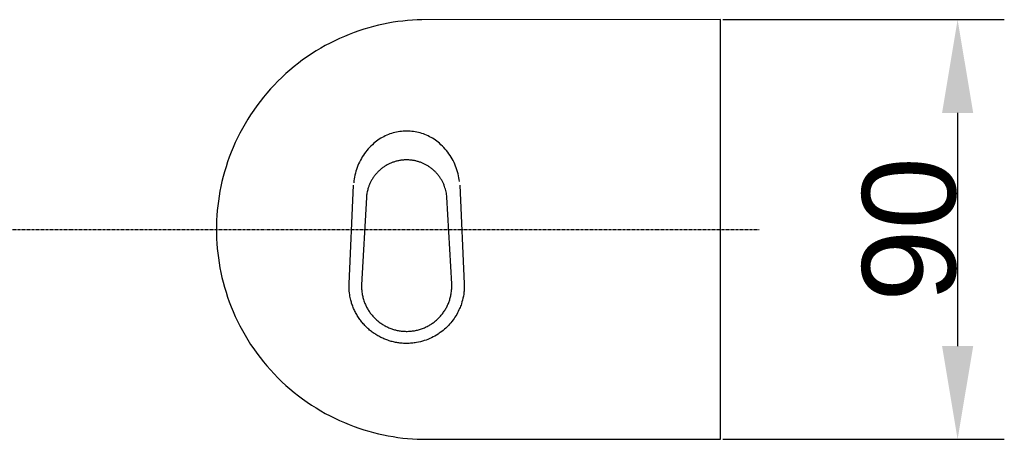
# Model space of a CAD drawing. Header units: millimetres. Extents: x 580 to 2065, y -13 to 1037.
# Tile 5 of 7: x 1332 to 1543, y 387 to 477. Entities that reach past the tile are written whole.
import ezdxf

# ---------------------------------------------------------------- set-up
doc = ezdxf.new("R2010")
doc.units = ezdxf.units.MM
doc.header["$LTSCALE"] = 0.1
doc.linetypes.add('CENTER', pattern=[0.6, 0.375, -0.075, 0.075, -0.075])
for name, color, linetype in [('CEN', 1, 'CENTER'), ('DEFAULT', 7, 'Continuous'), ('OUTLINE', 2, 'Continuous')]:
    doc.layers.add(name, color=color, linetype=linetype)
doc.styles.add('ARIAL', font='arial_0.ttf')
doc.dimstyles.new('DIMENSION STYLE 01', dxfattribs={"dimtxt": 20, "dimasz": 20, "dimexe": 10, "dimexo": 0.5, "dimgap": 0.09, "dimtad": 1, "dimtoh": 1, "dimdec": 0, "dimzin": 0, "dimdsep": 46, "dimtxsty": 'ARIAL', "dimcen": 0.5, "dimadec": 1, "dimazin": 0, "dimtfac": 1, "dimtdec": 4, "dimtofl": 0, "dimtmove": 0, "dimatfit": 3, "dimfxl": 1, "dimtolj": 1, "dimtzin": 0, "dimarcsym": 0})

# ---------------------------------------------------------------- blocks, each defined once
blk = doc.blocks.new('*D157')
at = {"layer": 'DEFAULT', "color": 0, "lineweight": -2, "transparency": 16777216}
for p, q in [((1482.9, 477.11), (1543.17, 477.11)), ((1533.17, 457.11), (1533.17, 407.11)), ((1482.9, 387.11), (1543.17, 387.11))]:
    blk.add_line(p, q, dxfattribs=at)
at = {"layer": 'DEFAULT', "color": 0, "transparency": 16777216}
for points in [[(1529.84, 457.11), (1536.51, 457.11), (1533.17, 477.11)], [(1529.84, 407.11), (1536.51, 407.11), (1533.17, 387.11)]]:
    blk.add_solid(points, dxfattribs=at)
at = {"layer": 'Defpoints', "color": 0, "transparency": 16777216}
for p in [(1482.4, 477.11), (1482.4, 387.11), (1533.17, 387.11)]:
    blk.add_point(p, dxfattribs=at)
at = {"layer": 'DEFAULT', "color": 0, "transparency": 16777216, "insert": (1522.87, 432.11), "char_height": 20, "attachment_point": 5, "rotation": 90, "style": 'ARIAL'}
blk.add_mtext('\\A1;90', dxfattribs=at)

msp = doc.modelspace()

# ---------------------------------------------------------------- linework, layer by layer
at = {"layer": 'CEN'}
msp.add_line((1163.96, 432.11), (1490.65, 432.11), dxfattribs=at)
at = {"layer": 'OUTLINE'}
for p, q in [((1413.29, 476.69), (1412.25, 476.54)), ((1414.33, 476.82), (1413.29, 476.69)), ((1415.35, 476.93), (1414.33, 476.82)), ((1416.38, 477.01), (1415.35, 476.93)), ((1417.39, 477.06), (1416.38, 477.01)), ((1418.4, 477.1), (1417.39, 477.06)), ((1482.4, 477.11), (1418.4, 477.1)), ((1482.4, 387.11), (1482.4, 477.11)), ((1404.92, 474.71), (1403.87, 474.35)), ((1405.97, 475.06), (1404.92, 474.71)), ((1407.02, 475.37), (1405.97, 475.06)), ((1408.07, 475.66), (1407.02, 475.37)), ((1409.12, 475.92), (1408.07, 475.66)), ((1410.16, 476.15), (1409.12, 475.92)), ((1411.21, 476.36), (1410.16, 476.15)), ((1412.25, 476.54), (1411.21, 476.36)), ((1399.74, 472.59), (1398.73, 472.08)), ((1400.77, 473.07), (1399.74, 472.59)), ((1401.8, 473.52), (1400.77, 473.07)), ((1402.83, 473.95), (1401.8, 473.52)), ((1403.87, 474.35), (1402.83, 473.95)), ((1395.74, 470.39), (1394.77, 469.77)), ((1396.73, 470.98), (1395.74, 470.39)), ((1397.72, 471.54), (1396.73, 470.98)), ((1398.73, 472.08), (1397.72, 471.54)), ((1392.87, 468.46), (1391.95, 467.76)), ((1393.82, 469.13), (1392.87, 468.46)), ((1394.77, 469.77), (1393.82, 469.13)), ((1390.14, 466.3), (1389.27, 465.53)), ((1391.03, 467.04), (1390.14, 466.3)), ((1391.95, 467.76), (1391.03, 467.04)), ((1388.41, 464.74), (1387.58, 463.93)), ((1389.27, 465.53), (1388.41, 464.74)), ((1385.97, 462.24), (1385.21, 461.36)), ((1386.77, 463.09), (1385.97, 462.24)), ((1387.58, 463.93), (1386.77, 463.09)), ((1384.46, 460.47), (1383.74, 459.56)), ((1385.21, 461.36), (1384.46, 460.47)), ((1383.05, 458.63), (1382.38, 457.69)), ((1383.74, 459.56), (1383.05, 458.63)), ((1381.12, 455.76), (1380.53, 454.78)), ((1381.73, 456.73), (1381.12, 455.76)), ((1382.38, 457.69), (1381.73, 456.73)), ((1379.96, 453.78), (1379.43, 452.78)), ((1380.53, 454.78), (1379.96, 453.78)), ((1378.92, 451.76), (1378.44, 450.74)), ((1379.43, 452.78), (1378.92, 451.76)), ((1409.28, 451.46), (1408.98, 451.26)), ((1409.59, 451.66), (1409.28, 451.46)), ((1409.91, 451.84), (1409.59, 451.66)), ((1410.23, 452.01), (1409.91, 451.84)), ((1410.56, 452.17), (1410.23, 452.01)), ((1410.89, 452.32), (1410.56, 452.17)), ((1411.23, 452.46), (1410.89, 452.32)), ((1411.57, 452.59), (1411.23, 452.46)), ((1411.91, 452.7), (1411.57, 452.59)), ((1412.26, 452.81), (1411.91, 452.7)), ((1412.62, 452.9), (1412.26, 452.81)), ((1412.97, 452.98), (1412.62, 452.9)), ((1413.33, 453.04), (1412.97, 452.98)), ((1413.69, 453.1), (1413.33, 453.04)), ((1414.05, 453.14), (1413.69, 453.1)), ((1414.42, 453.17), (1414.05, 453.14)), ((1414.78, 453.19), (1414.42, 453.17)), ((1415.15, 453.2), (1414.78, 453.19)), ((1415.51, 453.19), (1415.15, 453.2)), ((1415.87, 453.17), (1415.51, 453.19)), ((1416.24, 453.14), (1415.87, 453.17)), ((1416.6, 453.1), (1416.24, 453.14)), ((1416.96, 453.04), (1416.6, 453.1)), ((1417.32, 452.98), (1416.96, 453.04)), ((1417.67, 452.9), (1417.32, 452.98)), ((1418.03, 452.81), (1417.67, 452.9)), ((1418.38, 452.7), (1418.03, 452.81)), ((1418.72, 452.59), (1418.38, 452.7)), ((1419.06, 452.46), (1418.72, 452.59)), ((1419.4, 452.32), (1419.06, 452.46)), ((1419.73, 452.17), (1419.4, 452.32)), ((1420.06, 452.01), (1419.73, 452.17)), ((1420.38, 451.84), (1420.06, 452.01)), ((1420.7, 451.66), (1420.38, 451.84)), ((1421.01, 451.46), (1420.7, 451.66)), ((1421.31, 451.26), (1421.01, 451.46)), ((1377.98, 449.71), (1377.56, 448.67)), ((1378.44, 450.74), (1377.98, 449.71)), ((1406.91, 449.39), (1406.64, 449.07)), ((1407.2, 449.71), (1406.91, 449.39)), ((1407.49, 450.01), (1407.2, 449.71)), ((1407.8, 450.3), (1407.49, 450.01)), ((1407.82, 450.32), (1407.74, 450.25)), ((1408.12, 450.59), (1407.8, 450.3)), ((1408.4, 450.82), (1408.12, 450.59)), ((1408.68, 451.05), (1408.4, 450.82)), ((1408.98, 451.26), (1408.68, 451.05)), ((1421.61, 451.05), (1421.31, 451.26)), ((1421.89, 450.82), (1421.61, 451.05)), ((1422.18, 450.59), (1421.89, 450.82)), ((1422.5, 450.3), (1422.18, 450.59)), ((1422.81, 450), (1422.5, 450.3)), ((1423.11, 449.69), (1422.81, 450)), ((1423.4, 449.37), (1423.11, 449.69)), ((1423.67, 449.04), (1423.4, 449.37)), ((1377.16, 447.63), (1376.79, 446.59)), ((1377.56, 448.67), (1377.16, 447.63)), ((1405.44, 447.32), (1405.23, 446.95)), ((1405.65, 447.69), (1405.44, 447.32)), ((1405.88, 448.04), (1405.65, 447.69)), ((1406.12, 448.39), (1405.88, 448.04)), ((1406.37, 448.74), (1406.12, 448.39)), ((1406.64, 449.07), (1406.37, 448.74)), ((1423.94, 448.7), (1423.67, 449.04)), ((1424.2, 448.36), (1423.94, 448.7)), ((1424.44, 448), (1424.2, 448.36)), ((1424.67, 447.63), (1424.44, 448)), ((1424.89, 447.26), (1424.67, 447.63)), ((1425.09, 446.88), (1424.89, 447.26)), ((1376.45, 445.54), (1376.14, 444.49)), ((1376.79, 446.59), (1376.45, 445.54)), ((1404.54, 445.4), (1404.4, 445)), ((1404.69, 445.8), (1404.54, 445.4)), ((1404.86, 446.19), (1404.69, 445.8)), ((1405.04, 446.57), (1404.86, 446.19)), ((1405.23, 446.95), (1405.04, 446.57)), ((1409.65, 445.06), (1409.51, 444.95)), ((1409.78, 445.17), (1409.65, 445.06)), ((1409.92, 445.28), (1409.78, 445.17)), ((1410.06, 445.38), (1409.92, 445.28)), ((1410.2, 445.48), (1410.06, 445.38)), ((1410.35, 445.58), (1410.2, 445.48)), ((1410.5, 445.68), (1410.35, 445.58)), ((1410.64, 445.77), (1410.5, 445.68)), ((1410.79, 445.86), (1410.64, 445.77)), ((1410.95, 445.95), (1410.79, 445.86)), ((1411.1, 446.03), (1410.95, 445.95)), ((1411.26, 446.11), (1411.1, 446.03)), ((1411.41, 446.19), (1411.26, 446.11)), ((1411.57, 446.26), (1411.41, 446.19)), ((1411.73, 446.33), (1411.57, 446.26)), ((1411.9, 446.4), (1411.73, 446.33)), ((1412.06, 446.47), (1411.9, 446.4)), ((1412.22, 446.53), (1412.06, 446.47)), ((1412.39, 446.58), (1412.22, 446.53)), ((1412.56, 446.64), (1412.39, 446.58)), ((1412.72, 446.69), (1412.56, 446.64)), ((1412.89, 446.74), (1412.72, 446.69)), ((1413.06, 446.78), (1412.89, 446.74)), ((1413.23, 446.82), (1413.06, 446.78)), ((1413.4, 446.86), (1413.23, 446.82)), ((1413.58, 446.89), (1413.4, 446.86)), ((1413.75, 446.92), (1413.58, 446.89)), ((1413.92, 446.95), (1413.75, 446.92)), ((1414.1, 446.97), (1413.92, 446.95)), ((1414.27, 446.99), (1414.1, 446.97)), ((1414.44, 447.01), (1414.27, 446.99)), ((1414.62, 447.02), (1414.44, 447.01)), ((1414.79, 447.03), (1414.62, 447.02)), ((1414.97, 447.03), (1414.79, 447.03)), ((1415.15, 447.04), (1414.97, 447.03)), ((1415.31, 447.03), (1415.15, 447.04)), ((1415.48, 447.03), (1415.31, 447.03)), ((1415.64, 447.02), (1415.48, 447.03)), ((1415.81, 447.01), (1415.64, 447.02)), ((1415.97, 447), (1415.81, 447.01)), ((1416.14, 446.98), (1415.97, 447)), ((1416.3, 446.96), (1416.14, 446.98)), ((1416.47, 446.93), (1416.3, 446.96)), ((1416.63, 446.91), (1416.47, 446.93)), ((1416.8, 446.88), (1416.63, 446.91)), ((1416.96, 446.84), (1416.8, 446.88)), ((1417.12, 446.81), (1416.96, 446.84)), ((1417.28, 446.77), (1417.12, 446.81)), ((1417.44, 446.72), (1417.28, 446.77)), ((1417.6, 446.68), (1417.44, 446.72)), ((1417.76, 446.63), (1417.6, 446.68)), ((1417.92, 446.58), (1417.76, 446.63)), ((1418.08, 446.52), (1417.92, 446.58)), ((1418.23, 446.47), (1418.08, 446.52)), ((1418.39, 446.4), (1418.23, 446.47)), ((1418.54, 446.34), (1418.39, 446.4)), ((1418.69, 446.27), (1418.54, 446.34)), ((1418.84, 446.2), (1418.69, 446.27)), ((1418.99, 446.13), (1418.84, 446.2)), ((1419.14, 446.06), (1418.99, 446.13)), ((1419.29, 445.98), (1419.14, 446.06)), ((1419.43, 445.9), (1419.29, 445.98)), ((1419.57, 445.81), (1419.43, 445.9)), ((1419.72, 445.73), (1419.57, 445.81)), ((1419.86, 445.64), (1419.72, 445.73)), ((1420, 445.55), (1419.86, 445.64)), ((1420.13, 445.45), (1420, 445.55)), ((1420.27, 445.35), (1420.13, 445.45)), ((1420.4, 445.25), (1420.27, 445.35)), ((1420.53, 445.15), (1420.4, 445.25)), ((1420.66, 445.05), (1420.53, 445.15)), ((1420.79, 444.94), (1420.66, 445.05)), ((1425.29, 446.5), (1425.09, 446.88)), ((1425.47, 446.11), (1425.29, 446.5)), ((1425.63, 445.71), (1425.47, 446.11)), ((1425.78, 445.3), (1425.63, 445.71)), ((1425.92, 444.9), (1425.78, 445.3)), ((1375.85, 443.44), (1375.59, 442.39)), ((1376.14, 444.49), (1375.85, 443.44)), ((1403.91, 442.94), (1403.85, 442.52)), ((1403.98, 443.36), (1403.91, 442.94)), ((1404.07, 443.77), (1403.98, 443.36)), ((1404.16, 444.19), (1404.07, 443.77)), ((1404.28, 444.6), (1404.16, 444.19)), ((1404.4, 445), (1404.28, 444.6)), ((1407.82, 442.97), (1407.73, 442.83)), ((1407.91, 443.11), (1407.82, 442.97)), ((1408, 443.25), (1407.91, 443.11)), ((1408.1, 443.39), (1408, 443.25)), ((1408.2, 443.54), (1408.1, 443.39)), ((1408.31, 443.68), (1408.2, 443.54)), ((1408.42, 443.81), (1408.31, 443.68)), ((1408.53, 443.95), (1408.42, 443.81)), ((1408.64, 444.08), (1408.53, 443.95)), ((1408.76, 444.21), (1408.64, 444.08)), ((1408.88, 444.34), (1408.76, 444.21)), ((1409, 444.47), (1408.88, 444.34)), ((1409.12, 444.59), (1409, 444.47)), ((1409.25, 444.71), (1409.12, 444.59)), ((1409.38, 444.83), (1409.25, 444.71)), ((1409.51, 444.95), (1409.38, 444.83)), ((1420.91, 444.83), (1420.79, 444.94)), ((1421.03, 444.72), (1420.91, 444.83)), ((1421.15, 444.6), (1421.03, 444.72)), ((1421.27, 444.49), (1421.15, 444.6)), ((1421.39, 444.37), (1421.27, 444.49)), ((1421.5, 444.25), (1421.39, 444.37)), ((1421.61, 444.12), (1421.5, 444.25)), ((1421.72, 444), (1421.61, 444.12)), ((1421.83, 443.87), (1421.72, 444)), ((1421.93, 443.74), (1421.83, 443.87)), ((1422.03, 443.61), (1421.93, 443.74)), ((1422.13, 443.48), (1422.03, 443.61)), ((1422.22, 443.35), (1422.13, 443.48)), ((1422.32, 443.22), (1422.22, 443.35)), ((1422.4, 443.08), (1422.32, 443.22)), ((1422.49, 442.94), (1422.4, 443.08)), ((1422.57, 442.81), (1422.49, 442.94)), ((1426.05, 444.48), (1425.92, 444.9)), ((1426.16, 444.07), (1426.05, 444.48)), ((1426.25, 443.65), (1426.16, 444.07)), ((1426.33, 443.22), (1426.25, 443.65)), ((1426.4, 442.8), (1426.33, 443.22)), ((1375.36, 441.34), (1375.15, 440.3)), ((1375.59, 442.39), (1375.36, 441.34)), ((1402.8, 420.49), (1403.78, 441.58)), ((1403.85, 442.52), (1403.81, 442.1)), ((1406.86, 440.86), (1406.8, 440.63)), ((1406.91, 441.02), (1406.86, 440.86)), ((1406.97, 441.17), (1406.91, 441.02)), ((1407.02, 441.33), (1406.97, 441.17)), ((1407.08, 441.49), (1407.02, 441.33)), ((1407.14, 441.64), (1407.08, 441.49)), ((1407.2, 441.79), (1407.14, 441.64)), ((1407.27, 441.95), (1407.2, 441.79)), ((1407.34, 442.1), (1407.27, 441.95)), ((1407.41, 442.25), (1407.34, 442.1)), ((1407.49, 442.39), (1407.41, 442.25)), ((1407.57, 442.54), (1407.49, 442.39)), ((1407.65, 442.69), (1407.57, 442.54)), ((1407.73, 442.83), (1407.65, 442.69)), ((1422.65, 442.67), (1422.57, 442.81)), ((1422.73, 442.53), (1422.65, 442.67)), ((1422.81, 442.38), (1422.73, 442.53)), ((1422.88, 442.24), (1422.81, 442.38)), ((1422.95, 442.09), (1422.88, 442.24)), ((1423.02, 441.95), (1422.95, 442.09)), ((1423.09, 441.8), (1423.02, 441.95)), ((1423.15, 441.65), (1423.09, 441.8)), ((1423.21, 441.5), (1423.15, 441.65)), ((1423.26, 441.35), (1423.21, 441.5)), ((1423.36, 441.07), (1423.26, 441.35)), ((1423.45, 440.78), (1423.36, 441.07)), ((1426.45, 442.37), (1426.4, 442.8)), ((1426.51, 441.58), (1427.49, 420.43)), ((1374.97, 439.25), (1374.81, 438.21)), ((1375.15, 440.3), (1374.97, 439.25)), ((1406.53, 438.97), (1405.49, 420.25)), ((1406.55, 439.21), (1406.53, 438.97)), ((1406.57, 439.45), (1406.55, 439.21)), ((1406.6, 439.69), (1406.57, 439.45)), ((1406.64, 439.92), (1406.6, 439.69)), ((1406.69, 440.16), (1406.64, 439.92)), ((1406.74, 440.39), (1406.69, 440.16)), ((1406.8, 440.63), (1406.74, 440.39)), ((1423.53, 440.5), (1423.45, 440.78)), ((1423.59, 440.21), (1423.53, 440.5)), ((1423.65, 439.91), (1423.59, 440.21)), ((1423.7, 439.62), (1423.65, 439.91)), ((1423.73, 439.32), (1423.7, 439.62)), ((1423.76, 439.03), (1423.73, 439.32)), ((1424.79, 420.46), (1423.76, 439.03)), ((1374.68, 437.18), (1374.58, 436.15)), ((1374.81, 438.21), (1374.68, 437.18)), ((1374.5, 435.13), (1374.44, 434.11)), ((1374.58, 436.15), (1374.5, 435.13)), ((1374.41, 433.11), (1374.4, 432.11)), ((1374.44, 434.11), (1374.41, 433.11)), ((1374.4, 432.11), (1374.41, 431.11)), ((1374.41, 431.11), (1374.44, 430.1)), ((1374.44, 430.1), (1374.5, 429.09)), ((1374.5, 429.09), (1374.58, 428.06)), ((1374.58, 428.06), (1374.68, 427.04)), ((1374.68, 427.04), (1374.81, 426)), ((1374.81, 426), (1374.97, 424.96)), ((1374.97, 424.96), (1375.15, 423.92)), ((1375.15, 423.92), (1375.36, 422.87)), ((1375.36, 422.87), (1375.59, 421.82)), ((1375.59, 421.82), (1375.85, 420.78)), ((1375.85, 420.78), (1376.14, 419.73)), ((1376.14, 419.73), (1376.45, 418.68)), ((1402.8, 420.19), (1402.8, 420.49)), ((1402.8, 419.94), (1402.8, 420.19)), ((1402.8, 419.7), (1402.8, 419.94)), ((1405.49, 420.25), (1405.48, 420.02)), ((1405.48, 420.02), (1405.48, 419.79)), ((1405.48, 419.79), (1405.49, 419.56)), ((1424.8, 420.25), (1424.79, 420.46)), ((1424.81, 420.04), (1424.8, 420.25)), ((1424.8, 419.62), (1424.81, 419.83)), ((1424.81, 419.83), (1424.81, 420.04)), ((1427.49, 420.43), (1427.49, 420.19)), ((1427.49, 420.19), (1427.49, 419.86)), ((1427.49, 419.86), (1427.49, 419.52)), ((1376.45, 418.68), (1376.79, 417.63)), ((1376.79, 417.63), (1377.16, 416.58)), ((1402.82, 419.3), (1402.8, 419.7)), ((1402.85, 418.9), (1402.82, 419.3)), ((1402.89, 418.5), (1402.85, 418.9)), ((1402.95, 418.1), (1402.89, 418.5)), ((1402.99, 417.82), (1402.95, 418.1)), ((1403.05, 417.53), (1402.99, 417.82)), ((1405.49, 419.56), (1405.5, 419.33)), ((1405.5, 419.33), (1405.52, 419.1)), ((1405.52, 419.1), (1405.54, 418.87)), ((1405.54, 418.87), (1405.57, 418.64)), ((1405.57, 418.64), (1405.6, 418.41)), ((1405.6, 418.41), (1405.64, 418.18)), ((1405.64, 418.18), (1405.68, 417.96)), ((1405.68, 417.96), (1405.73, 417.73)), ((1405.73, 417.73), (1405.79, 417.51)), ((1424.49, 417.47), (1424.55, 417.69)), ((1424.55, 417.69), (1424.59, 417.9)), ((1424.59, 417.9), (1424.64, 418.12)), ((1424.64, 418.12), (1424.68, 418.34)), ((1424.68, 418.34), (1424.71, 418.56)), ((1424.71, 418.56), (1424.74, 418.78)), ((1424.74, 418.78), (1424.76, 418.99)), ((1424.76, 418.99), (1424.78, 419.2)), ((1424.78, 419.2), (1424.79, 419.41)), ((1424.79, 419.41), (1424.8, 419.62)), ((1427.3, 417.81), (1427.21, 417.39)), ((1427.37, 418.24), (1427.3, 417.81)), ((1427.4, 418.45), (1427.37, 418.24)), ((1427.42, 418.67), (1427.4, 418.45)), ((1427.44, 418.88), (1427.42, 418.67)), ((1427.46, 419.09), (1427.44, 418.88)), ((1427.47, 419.31), (1427.46, 419.09)), ((1427.49, 419.52), (1427.47, 419.31)), ((1377.16, 416.58), (1377.56, 415.54)), ((1377.56, 415.54), (1377.98, 414.51)), ((1403.11, 417.25), (1403.05, 417.53)), ((1403.18, 416.98), (1403.11, 417.25)), ((1403.24, 416.76), (1403.18, 416.98)), ((1403.3, 416.54), (1403.24, 416.76)), ((1403.36, 416.32), (1403.3, 416.54)), ((1403.43, 416.1), (1403.36, 416.32)), ((1403.52, 415.87), (1403.43, 416.1)), ((1403.6, 415.64), (1403.52, 415.87)), ((1403.69, 415.41), (1403.6, 415.64)), ((1405.79, 417.51), (1405.85, 417.28)), ((1405.85, 417.28), (1405.92, 417.06)), ((1405.92, 417.06), (1405.99, 416.84)), ((1405.99, 416.84), (1406.06, 416.63)), ((1406.06, 416.63), (1406.14, 416.43)), ((1406.14, 416.43), (1406.22, 416.23)), ((1406.22, 416.23), (1406.3, 416.03)), ((1406.3, 416.03), (1406.39, 415.84)), ((1406.39, 415.84), (1406.48, 415.65)), ((1406.48, 415.65), (1406.57, 415.46)), ((1423.72, 415.48), (1423.82, 415.67)), ((1423.82, 415.67), (1423.91, 415.86)), ((1423.91, 415.86), (1424, 416.05)), ((1424, 416.05), (1424.08, 416.25)), ((1424.08, 416.25), (1424.16, 416.44)), ((1424.16, 416.44), (1424.23, 416.64)), ((1424.23, 416.64), (1424.3, 416.84)), ((1424.3, 416.84), (1424.37, 417.05)), ((1424.37, 417.05), (1424.43, 417.26)), ((1424.43, 417.26), (1424.49, 417.47)), ((1426.7, 415.66), (1426.6, 415.41)), ((1426.79, 415.9), (1426.7, 415.66)), ((1426.87, 416.15), (1426.79, 415.9)), ((1427, 416.56), (1426.87, 416.15)), ((1427.11, 416.97), (1427, 416.56)), ((1427.21, 417.39), (1427.11, 416.97)), ((1377.98, 414.51), (1378.44, 413.48)), ((1378.44, 413.48), (1378.92, 412.45)), ((1403.78, 415.18), (1403.69, 415.41)), ((1403.88, 414.95), (1403.78, 415.18)), ((1403.99, 414.73), (1403.88, 414.95)), ((1404.09, 414.51), (1403.99, 414.73)), ((1404.21, 414.29), (1404.09, 414.51)), ((1404.32, 414.07), (1404.21, 414.29)), ((1404.44, 413.86), (1404.32, 414.07)), ((1404.57, 413.65), (1404.44, 413.86)), ((1404.7, 413.44), (1404.57, 413.65)), ((1404.83, 413.23), (1404.7, 413.44)), ((1406.57, 415.46), (1406.68, 415.27)), ((1406.68, 415.27), (1406.78, 415.09)), ((1406.78, 415.09), (1406.89, 414.91)), ((1406.89, 414.91), (1407, 414.73)), ((1407, 414.73), (1407.12, 414.55)), ((1407.12, 414.55), (1407.24, 414.37)), ((1407.24, 414.37), (1407.36, 414.2)), ((1407.36, 414.2), (1407.49, 414.03)), ((1407.49, 414.03), (1407.62, 413.86)), ((1407.62, 413.86), (1407.75, 413.7)), ((1407.75, 413.7), (1407.89, 413.54)), ((1407.89, 413.54), (1408.03, 413.38)), ((1422.27, 413.4), (1422.41, 413.55)), ((1422.41, 413.55), (1422.55, 413.71)), ((1422.55, 413.71), (1422.68, 413.88)), ((1422.68, 413.88), (1422.81, 414.05)), ((1422.81, 414.05), (1422.94, 414.22)), ((1422.94, 414.22), (1423.07, 414.39)), ((1423.07, 414.39), (1423.19, 414.56)), ((1423.19, 414.56), (1423.3, 414.74)), ((1423.3, 414.74), (1423.41, 414.92)), ((1423.41, 414.92), (1423.52, 415.1)), ((1423.52, 415.1), (1423.62, 415.29)), ((1423.62, 415.29), (1423.72, 415.48)), ((1425.69, 413.59), (1425.5, 413.29)), ((1425.87, 413.9), (1425.69, 413.59)), ((1426.04, 414.21), (1425.87, 413.9)), ((1426.2, 414.53), (1426.04, 414.21)), ((1426.36, 414.85), (1426.2, 414.53)), ((1426.5, 415.17), (1426.36, 414.85)), ((1426.6, 415.41), (1426.5, 415.17)), ((1378.92, 412.45), (1379.43, 411.44)), ((1379.43, 411.44), (1379.96, 410.43)), ((1404.97, 413.03), (1404.83, 413.23)), ((1405.11, 412.82), (1404.97, 413.03)), ((1405.26, 412.63), (1405.11, 412.82)), ((1405.4, 412.44), (1405.26, 412.63)), ((1405.55, 412.25), (1405.4, 412.44)), ((1405.7, 412.07), (1405.55, 412.25)), ((1405.86, 411.88), (1405.7, 412.07)), ((1406.02, 411.71), (1405.86, 411.88)), ((1406.18, 411.53), (1406.02, 411.71)), ((1406.34, 411.36), (1406.18, 411.53)), ((1406.51, 411.19), (1406.34, 411.36)), ((1408.03, 413.38), (1408.18, 413.23)), ((1408.18, 413.23), (1408.33, 413.08)), ((1408.33, 413.08), (1408.48, 412.93)), ((1408.48, 412.93), (1408.64, 412.78)), ((1408.64, 412.78), (1408.79, 412.64)), ((1408.79, 412.64), (1408.96, 412.5)), ((1408.96, 412.5), (1409.12, 412.37)), ((1409.12, 412.37), (1409.29, 412.24)), ((1409.29, 412.24), (1409.46, 412.11)), ((1409.46, 412.11), (1409.63, 411.99)), ((1409.63, 411.99), (1409.81, 411.87)), ((1409.81, 411.87), (1409.98, 411.76)), ((1409.98, 411.76), (1410.16, 411.64)), ((1410.16, 411.64), (1410.35, 411.54)), ((1410.35, 411.54), (1410.54, 411.43)), ((1410.54, 411.43), (1410.74, 411.33)), ((1410.74, 411.33), (1410.94, 411.23)), ((1419.36, 411.23), (1419.55, 411.33)), ((1419.55, 411.33), (1419.75, 411.43)), ((1419.75, 411.43), (1419.94, 411.54)), ((1419.94, 411.54), (1420.13, 411.65)), ((1420.13, 411.65), (1420.32, 411.76)), ((1420.32, 411.76), (1420.5, 411.88)), ((1420.5, 411.88), (1420.68, 412)), ((1420.68, 412), (1420.85, 412.12)), ((1420.85, 412.12), (1421.02, 412.25)), ((1421.02, 412.25), (1421.19, 412.38)), ((1421.19, 412.38), (1421.35, 412.52)), ((1421.35, 412.52), (1421.51, 412.65)), ((1421.51, 412.65), (1421.67, 412.8)), ((1421.67, 412.8), (1421.82, 412.94)), ((1421.82, 412.94), (1421.98, 413.09)), ((1421.98, 413.09), (1422.12, 413.24)), ((1422.12, 413.24), (1422.27, 413.4)), ((1424.1, 411.51), (1423.82, 411.24)), ((1424.36, 411.8), (1424.1, 411.51)), ((1424.61, 412.09), (1424.36, 411.8)), ((1424.85, 412.39), (1424.61, 412.09)), ((1425.09, 412.7), (1424.85, 412.39)), ((1425.3, 412.99), (1425.09, 412.7)), ((1425.5, 413.29), (1425.3, 412.99)), ((1379.96, 410.43), (1380.53, 409.44)), ((1380.53, 409.44), (1381.12, 408.45)), ((1406.68, 411.03), (1406.51, 411.19)), ((1406.86, 410.87), (1406.68, 411.03)), ((1407.04, 410.71), (1406.86, 410.87)), ((1407.22, 410.55), (1407.04, 410.71)), ((1407.4, 410.4), (1407.22, 410.55)), ((1407.59, 410.25), (1407.4, 410.4)), ((1407.78, 410.11), (1407.59, 410.25)), ((1407.97, 409.97), (1407.78, 410.11)), ((1408.17, 409.83), (1407.97, 409.97)), ((1408.37, 409.7), (1408.17, 409.83)), ((1408.57, 409.57), (1408.37, 409.7)), ((1408.77, 409.45), (1408.57, 409.57)), ((1408.98, 409.32), (1408.77, 409.45)), ((1409.19, 409.21), (1408.98, 409.32)), ((1409.4, 409.09), (1409.19, 409.21)), ((1410.94, 411.23), (1411.14, 411.13)), ((1411.14, 411.13), (1411.34, 411.04)), ((1411.34, 411.04), (1411.54, 410.96)), ((1411.54, 410.96), (1411.75, 410.88)), ((1411.75, 410.88), (1411.96, 410.8)), ((1411.96, 410.8), (1412.15, 410.74)), ((1412.15, 410.74), (1412.34, 410.68)), ((1412.34, 410.68), (1412.54, 410.62)), ((1412.54, 410.62), (1412.73, 410.57)), ((1412.73, 410.57), (1412.93, 410.52)), ((1412.93, 410.52), (1413.13, 410.47)), ((1413.13, 410.47), (1413.33, 410.43)), ((1413.33, 410.43), (1413.53, 410.4)), ((1413.53, 410.4), (1413.75, 410.36)), ((1413.75, 410.36), (1413.97, 410.33)), ((1413.97, 410.33), (1414.19, 410.31)), ((1414.19, 410.31), (1414.41, 410.29)), ((1414.41, 410.29), (1414.63, 410.28)), ((1414.63, 410.28), (1414.85, 410.27)), ((1414.85, 410.27), (1415.07, 410.26)), ((1415.07, 410.26), (1415.29, 410.26)), ((1415.29, 410.26), (1415.51, 410.27)), ((1415.51, 410.27), (1415.74, 410.28)), ((1415.74, 410.28), (1415.96, 410.3)), ((1415.96, 410.3), (1416.18, 410.32)), ((1416.18, 410.32), (1416.4, 410.34)), ((1416.4, 410.34), (1416.62, 410.37)), ((1416.62, 410.37), (1416.83, 410.41)), ((1416.83, 410.41), (1417.05, 410.45)), ((1417.05, 410.45), (1417.27, 410.5)), ((1417.27, 410.5), (1417.48, 410.55)), ((1417.48, 410.55), (1417.7, 410.6)), ((1417.7, 410.6), (1417.91, 410.67)), ((1417.91, 410.67), (1418.12, 410.73)), ((1418.12, 410.73), (1418.33, 410.8)), ((1418.33, 410.8), (1418.54, 410.88)), ((1418.54, 410.88), (1418.75, 410.96)), ((1418.75, 410.96), (1418.95, 411.04)), ((1418.95, 411.04), (1419.15, 411.13)), ((1419.15, 411.13), (1419.36, 411.23)), ((1421.2, 409.26), (1420.84, 409.06)), ((1421.55, 409.47), (1421.2, 409.26)), ((1421.9, 409.69), (1421.55, 409.47)), ((1422.13, 409.84), (1421.9, 409.69)), ((1422.35, 409.99), (1422.13, 409.84)), ((1422.66, 410.22), (1422.35, 409.99)), ((1422.96, 410.46), (1422.66, 410.22)), ((1423.26, 410.71), (1422.96, 410.46)), ((1423.55, 410.97), (1423.26, 410.71)), ((1423.82, 411.24), (1423.55, 410.97)), ((1381.12, 408.45), (1381.73, 407.48)), ((1381.73, 407.48), (1382.38, 406.53)), ((1409.61, 408.98), (1409.4, 409.09)), ((1409.82, 408.88), (1409.61, 408.98)), ((1410.04, 408.78), (1409.82, 408.88)), ((1410.26, 408.68), (1410.04, 408.78)), ((1410.48, 408.59), (1410.26, 408.68)), ((1410.7, 408.5), (1410.48, 408.59)), ((1410.92, 408.42), (1410.7, 408.5)), ((1411.15, 408.34), (1410.92, 408.42)), ((1411.38, 408.26), (1411.15, 408.34)), ((1411.61, 408.19), (1411.38, 408.26)), ((1411.84, 408.12), (1411.61, 408.19)), ((1412.07, 408.06), (1411.84, 408.12)), ((1412.3, 408.01), (1412.07, 408.06)), ((1412.54, 407.95), (1412.3, 408.01)), ((1412.77, 407.9), (1412.54, 407.95)), ((1413.01, 407.86), (1412.77, 407.9)), ((1413.24, 407.82), (1413.01, 407.86)), ((1413.48, 407.79), (1413.24, 407.82)), ((1413.72, 407.76), (1413.48, 407.79)), ((1413.96, 407.73), (1413.72, 407.76)), ((1414.2, 407.71), (1413.96, 407.73)), ((1414.44, 407.69), (1414.2, 407.71)), ((1414.68, 407.68), (1414.44, 407.69)), ((1414.92, 407.68), (1414.68, 407.68)), ((1415.16, 407.67), (1414.92, 407.68)), ((1415.42, 407.68), (1415.16, 407.67)), ((1415.68, 407.69), (1415.42, 407.68)), ((1415.95, 407.7), (1415.68, 407.69)), ((1416.21, 407.72), (1415.95, 407.7)), ((1416.48, 407.75), (1416.21, 407.72)), ((1416.74, 407.78), (1416.48, 407.75)), ((1417, 407.81), (1416.74, 407.78)), ((1417.26, 407.86), (1417, 407.81)), ((1417.68, 407.94), (1417.26, 407.86)), ((1418.1, 408.03), (1417.68, 407.94)), ((1418.31, 408.09), (1418.1, 408.03)), ((1418.52, 408.14), (1418.31, 408.09)), ((1418.73, 408.2), (1418.52, 408.14)), ((1418.93, 408.27), (1418.73, 408.2)), ((1419.33, 408.4), (1418.93, 408.27)), ((1419.71, 408.55), (1419.33, 408.4)), ((1420.09, 408.71), (1419.71, 408.55)), ((1420.47, 408.88), (1420.09, 408.71)), ((1420.84, 409.06), (1420.47, 408.88)), ((1382.38, 406.53), (1383.05, 405.58)), ((1383.05, 405.58), (1383.74, 404.65)), ((1383.74, 404.65), (1384.46, 403.74)), ((1384.46, 403.74), (1385.21, 402.85)), ((1385.21, 402.85), (1385.97, 401.98)), ((1385.97, 401.98), (1386.77, 401.12)), ((1386.77, 401.12), (1387.58, 400.29)), ((1387.58, 400.29), (1388.41, 399.47)), ((1388.41, 399.47), (1389.27, 398.68)), ((1389.27, 398.68), (1390.14, 397.92)), ((1390.14, 397.92), (1391.03, 397.17)), ((1391.03, 397.17), (1391.95, 396.45)), ((1391.95, 396.45), (1392.87, 395.76)), ((1392.87, 395.76), (1393.82, 395.09)), ((1393.82, 395.09), (1394.77, 394.44)), ((1394.77, 394.44), (1395.74, 393.83)), ((1395.74, 393.83), (1396.73, 393.23)), ((1396.73, 393.23), (1397.72, 392.67)), ((1397.72, 392.67), (1398.73, 392.13)), ((1398.73, 392.13), (1399.74, 391.63)), ((1399.74, 391.63), (1400.77, 391.15)), ((1400.77, 391.15), (1401.8, 390.69)), ((1401.8, 390.69), (1402.83, 390.27)), ((1402.83, 390.27), (1403.87, 389.87)), ((1403.87, 389.87), (1404.92, 389.5)), ((1404.92, 389.5), (1405.97, 389.16)), ((1405.97, 389.16), (1407.02, 388.84)), ((1407.02, 388.84), (1408.07, 388.56)), ((1408.07, 388.56), (1409.12, 388.3)), ((1409.12, 388.3), (1410.16, 388.07)), ((1410.16, 388.07), (1411.21, 387.86)), ((1411.21, 387.86), (1412.25, 387.68)), ((1412.25, 387.68), (1413.29, 387.52)), ((1413.29, 387.52), (1414.33, 387.39)), ((1414.33, 387.39), (1415.35, 387.29)), ((1415.35, 387.29), (1416.38, 387.21)), ((1416.38, 387.21), (1417.39, 387.15)), ((1417.39, 387.15), (1418.4, 387.12)), ((1418.4, 387.12), (1419.4, 387.11)), ((1419.4, 387.11), (1482.4, 387.11))]:
    msp.add_line(p, q, dxfattribs=at)

# ---------------------------------------------------------------- dimensions: what is measured, and where the dimension line sits
at = {"layer": 'DEFAULT'}
dim = msp.add_linear_dim(base=(1533.17, 387.11), p1=(1482.4, 477.11), p2=(1482.4, 387.11), angle=90, dimstyle='DIMENSION STYLE 01', dxfattribs=at)
dim.commit()
dim.dimension.update_dxf_attribs({"geometry": '*D157', "text_midpoint": (1522.87, 432.11)})

doc.saveas('drawing.dxf')
